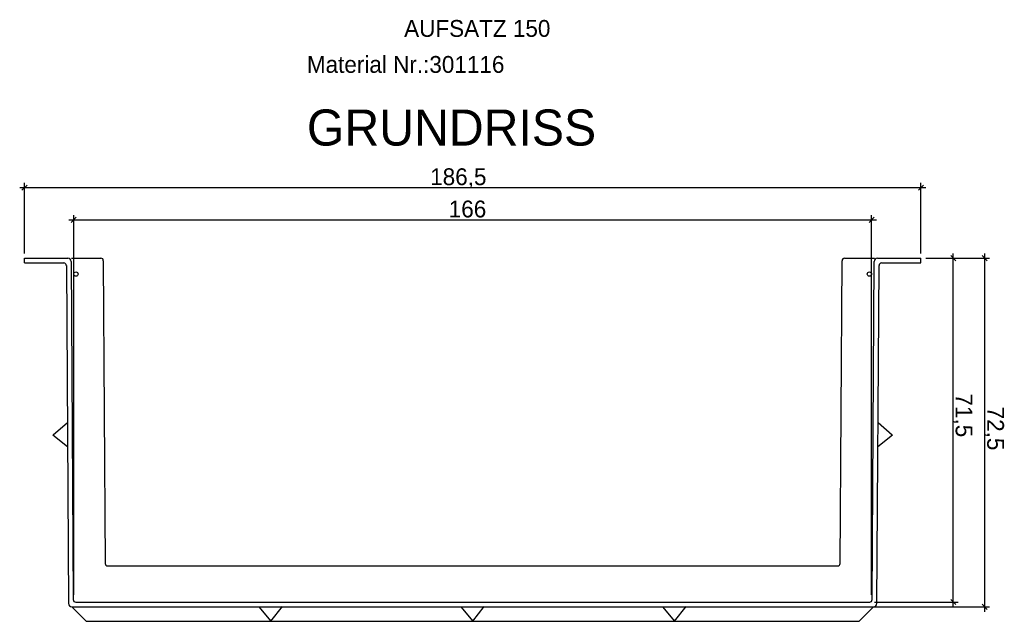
# Model space of a CAD drawing. Extents: x 383 to 676, y -168 to 289.
import ezdxf

# ---------------------------------------------------------------- set-up
doc = ezdxf.new("R2010")
doc.units = 0
doc.linetypes.add('SOLID', pattern=[0])
doc.layers.get('0').update_dxf_attribs({"linetype": 'CONTINUOUS'})
for name, color, linetype in [('1', 7, 'CONTINUOUS'), ('3', 7, 'CONTINUOUS'), ('5', 7, 'CONTINUOUS')]:
    doc.layers.add(name, color=color, linetype=linetype)

msp = doc.modelspace()

# ---------------------------------------------------------------- linework, layer by layer
at = {"color": 0, "linetype": 'SOLID'}
for p, q in [((384.700807, -77.545847), (383.640147, -78.606507)), ((384.170477, -91.754257), (384.170477, -77.076177)), ((570.140147, -78.606507), (571.200807, -77.545847)), ((570.670477, -91.754257), (570.670477, -77.076177)), ((383.170477, -78.076177), (571.670477, -78.076177)), ((394.417319, -162.757435), (394.417319, -83.784084)), ((560.423635, -162.757435), (560.423635, -83.784084)), ((393.417319, -84.784084), (561.423635, -84.784084)), ((394.947649, -84.253754), (393.886989, -85.314414)), ((559.893305, -85.314414), (560.953965, -84.253754)), ((577.40347, -165.254257), (577.40347, -91.754257)), ((583.963408, -166.254257), (583.963408, -91.754257)), ((384.170477, -93.754257), (384.170477, -92.754257)), ((384.170477, -93.754257), (392.370477, -93.754257)), ((393.870477, -93.454257), (394.317319, -163.757435)), ((393.966483, -92.754257), (400.070602, -92.754257)), ((400.569547, -93.286717), (400.969785, -156.257435)), ((553.871169, -156.257435), (554.271418, -93.284917)), ((554.770477, -92.754257), (560.990064, -92.754257)), ((560.523635, -163.757435), (560.970477, -93.454257)), ((562.470477, -93.754257), (570.670477, -93.754257)), ((570.670477, -93.754257), (570.670477, -92.754257)), ((571.670477, -92.754257), (584.963408, -92.754257)), ((573.030179, -92.754257), (578.40347, -92.754257)), ((577.9338, -93.284587), (576.87314, -92.223926)), ((584.493738, -93.284587), (583.433078, -92.223926)), ((392.875735, -94.284653), (393.322392, -164.558706)), ((561.518562, -164.558706), (561.965302, -94.271579)), ((390.125259, -129.469429), (393.083132, -126.915193)), ((561.757822, -126.915193), (564.715695, -129.469429)), ((390.086515, -129.469429), (393.114911, -131.915092)), ((561.726043, -131.915092), (564.754439, -129.469429)), ((401.469775, -156.754257), (553.371179, -156.754257)), ((576.87314, -163.723927), (577.9338, -164.784587)), ((394.022378, -165.254257), (397.022378, -168.254257)), ((394.817309, -164.254257), (560.023645, -164.254257)), ((432.943703, -165.256449), (435.420477, -168.254257)), ((435.420477, -168.254257), (437.838428, -165.191875)), ((474.943703, -165.256449), (477.420477, -168.254257)), ((477.420477, -168.254257), (479.838428, -165.191875)), ((516.943703, -165.256449), (519.420477, -168.254257)), ((519.420477, -168.254257), (521.838428, -165.191875)), ((557.818576, -168.254257), (560.818576, -165.254257)), ((561.023645, -164.254257), (578.40347, -164.254257)), ((561.818576, -165.254257), (584.963408, -165.254257)), ((583.433078, -164.723927), (584.493738, -165.784587)), ((397.022378, -168.254257), (557.818576, -168.254257))]:
    msp.add_line(p, q, dxfattribs=at)
for centre in [(394.870477, -96.054257), (559.970477, -96.054257)]:
    msp.add_circle(centre, 0.45, dxfattribs=at)
for centre, radius, start, end in [((392.370477, -94.254257), 0.5, 0, 90), ((393.170477, -93.454257), 0.7, 0, 90), ((400.070602, -93.254257), 0.5, 356.277725, 450), ((554.770477, -93.254257), 0.5, 90, 183.515686), ((561.670477, -93.454257), 0.7, 90, 180), ((562.470477, -94.254257), 0.5, 90, 180), ((401.469775, -156.254257), 0.5, 180.364163, 270), ((553.371179, -156.254257), 0.5, 270, 359.635837), ((394.817309, -163.754257), 0.5, 180.364163, 270), ((560.023645, -163.754257), 0.5, 270, 359.635837), ((394.022378, -164.554257), 0.7, 180.364163, 270), ((560.818576, -164.554257), 0.7, 270, 359.635837)]:
    msp.add_arc(centre, radius, start, end, dxfattribs=at)
at = {"layer": '1', "color": 0, "linetype": 'SOLID'}
for p, q in [((394.022378, -165.254257), (560.818576, -165.254257)), ((560.120478, -165.254257), (564.728057, -165.254257))]:
    msp.add_line(p, q, dxfattribs=at)
at = {"layer": '3', "color": 0, "linetype": 'SOLID'}
for p, q in [((384.170477, -92.754257), (393.170477, -92.754257)), ((561.670477, -92.754257), (570.670477, -92.754257))]:
    msp.add_line(p, q, dxfattribs=at)

# ---------------------------------------------------------------- texts
at = {"color": 0, "linetype": 'SOLID'}
for s, p in [('186,5', (468.574799, -77.576177)), ('166', (472.433036, -84.284084))]:
    msp.add_text(s, height=3.5, dxfattribs=at).set_placement(p)
for s, p in [('71,5', (577.90347, -120.88209)), ('72,5', (584.463408, -123.61875))]:
    msp.add_text(s, height=3.5, rotation=270, dxfattribs=at).set_placement(p)
at = {"layer": '3', "color": 0, "linetype": 'SOLID'}
for s, p in [('AUFSATZ 150', (463.15824, -46.740455)), ('Material Nr.:301116', (442.918376, -54.225933))]:
    msp.add_text(s, height=3.5, dxfattribs=at).set_placement(p)
at = {"layer": '5', "color": 0, "linetype": 'SOLID'}
msp.add_text('GRUNDRISS', height=7.5, dxfattribs=at).set_placement((442.929633, -69.348898))

doc.saveas('drawing.dxf')
